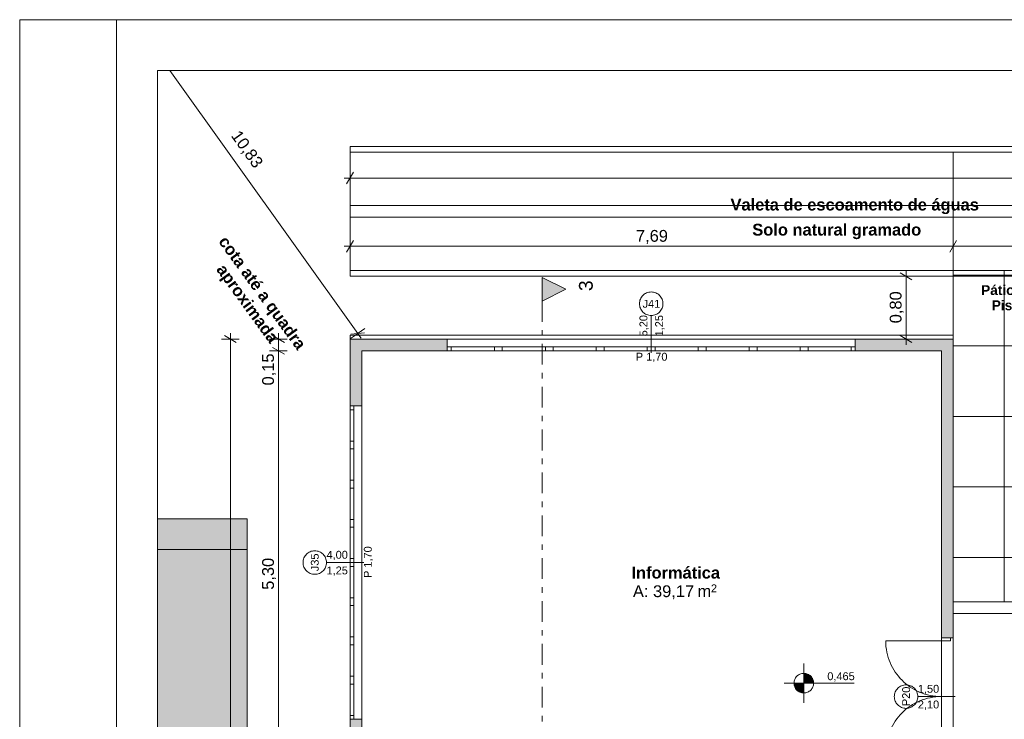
# Model space of a CAD drawing. Header units: millimetres. Extents: x -589 to 841, y -447 to 987.
# Tile 19 of 25: x 0 to 251, y 808 to 987. Entities that reach past the tile are written whole.
import ezdxf
from ezdxf.xclip import XClip

# ---------------------------------------------------------------- set-up
doc = ezdxf.new("R2010")
doc.units = ezdxf.units.MM
doc.header["$MEASUREMENT"] = 0
doc.header["$XCLIPFRAME"] = 0
for name, pattern in [('Linha Tracejada 3_1', [4, 3, -1]), ('Tracejado Duplo', [10.936111, 5.291667, -2.116667, 1.411111, -2.116667]), ('Wipeout_Contour', [1000, 0, -1000])]:
    doc.linetypes.add(name, pattern=pattern)
for name, color, linetype in [('Anotação - Geral.2D', 7, 'Continuous'), ('Cobertura.ARQ', 7, 'Continuous'), ('Cotas - Geral.2D', 7, 'Continuous'), ('Desenho 2D - Geral.2D', 7, 'Continuous'), ('Laje.ARQ', 7, 'Continuous'), ('Marcador - Cortes e Elevações.2D', 7, 'Continuous'), ('Parede.ARQ', 7, 'Continuous'), ('Zonas.ARQ', 7, 'Continuous')]:
    doc.layers.add(name, color=color, linetype=linetype)
doc.styles.add('GENERATED_STYLE_1', font='txt')
doc.styles.add('GENERATED_STYLE_2', font='txt')

# ---------------------------------------------------------------- blocks, each defined once
blk = doc.blocks.new('Desenho_1_1', base_point=(-612.98, 435.63))
at = {"layer": 'Cotas - Geral.2D', "linetype": 'Continuous', "lineweight": 0}
for points in [[(199.96, 817.59), (202.46, 817.59), (202.27, 818.54), (201.73, 819.36), (200.92, 819.9), (199.96, 820.09)], [(199.96, 817.59), (197.46, 817.59), (197.65, 816.63), (198.2, 815.82), (199.01, 815.28), (199.96, 815.09)]]:
    blk.add_hatch(color=7, dxfattribs=at).paths.add_polyline_path(points)
at = {"layer": 'Laje.ARQ', "linetype": 'Continuous', "lineweight": 0}
h = blk.add_hatch(dxfattribs=at)
h.set_pattern_fill('Grelha_90x90_0001', color=83, style=0, pattern_type=2)
h.set_pattern_definition([(0, (-612.98, 435.633), (0, 18), []), (90, (-612.98, 435.633), (-18, 0), [])])
h.paths.add_polyline_path([(238.05, 922.9), (238.05, 838.35), (277.05, 838.35), (277.05, 779.36), (428.07, 779.36), (428.07, 922.89), (368.7, 922.89), (368.7, 922.9), (293.7, 922.9)])
h.paths.add_polyline_path([(368.7, 825.26), (293.7, 825.26), (293.7, 900.26), (368.7, 900.26)], flags=0)
h = blk.add_hatch(dxfattribs=at)
h.set_pattern_fill('Relva_0001', color=83, style=0, pattern_type=2)
h.set_pattern_definition([(90, (-612.9804, 435.6334), (-6, 0), [0.866025, -2.598076]), (90, (-609.9804, 437.3655), (-6, 0), [0.866025, -2.598076]), (30, (-612.9804, 435.6334), (-3, 5.196152), [0.866025, -2.598076]), (30, (-612.9804, 439.0975), (-3, 5.196152), [0.866025, -2.598076]), (150, (-612.9804, 435.6334), (3, 5.196152), [0.866025, -2.598076]), (150, (-612.9804, 439.0975), (3, 5.196152), [0.866025, -2.598076])])
h.paths.add_polyline_path([(58.05, 859.53), (35.14, 859.53), (35.14, 37.38), (277.05, 37.38), (277.05, 59.48), (58.05, 59.48)])
at = {"layer": 'Marcador - Cortes e Elevações.2D', "linetype": 'Continuous', "lineweight": 0}
blk.add_hatch(color=7, dxfattribs=at).paths.add_polyline_path([(133.28, 921.09), (133.28, 915.09), (139.28, 918.09)])
at = {"layer": 'Parede.ARQ', "linetype": 'Continuous', "lineweight": 0}
for points in [[(84.25, 905.4), (84.25, 888.37), (87.25, 888.37), (87.25, 902.4)], [(84.25, 905.4), (87.25, 902.4), (109.05, 902.4), (109.05, 905.4)], [(213.05, 902.4), (235.05, 902.4), (238.05, 905.4), (213.05, 905.4)], [(238.05, 905.4), (235.05, 902.4), (235.05, 829.17), (238.05, 829.17)], [(84.25, 784.15), (87.25, 784.15), (87.25, 808.37), (84.25, 808.37)]]:
    blk.add_hatch(color=36, dxfattribs=at).paths.add_polyline_path(points)
at = {"layer": 'Cobertura.ARQ', "color": 7, "linetype": 'Continuous', "lineweight": 0, "flags": 128}
for points in [[(84.25, 954.53), (608.58, 954.53)], [(84.25, 953.05), (84.25, 954.53)], [(84.25, 953.05), (608.58, 953.05)], [(84.25, 936.45), (84.25, 953.05)], [(84.25, 939.5), (608.58, 939.5)], [(84.25, 922.9), (84.25, 939.5)], [(608.58, 936.45), (84.25, 936.45)], [(608.58, 922.9), (84.25, 922.9)], [(84.25, 922.9), (84.25, 921.42)], [(608.58, 921.42), (84.25, 921.42)]]:
    blk.add_lwpolyline(points, dxfattribs=at)
at = {"layer": 'Cotas - Geral.2D', "color": 7, "linetype": 'Continuous', "lineweight": 0}
for p, q in [((85.12, 947.96), (83.38, 944.96)), ((84.25, 944.21), (84.25, 948.71)), ((82.78, 946.46), (84.25, 946.46)), ((84.25, 946.46), (583.08, 946.46)), ((85.12, 930.56), (83.38, 927.56)), ((84.25, 926.81), (84.25, 931.31)), ((238.92, 930.56), (237.18, 927.56)), ((238.05, 926.81), (238.05, 931.31)), ((82.78, 929.06), (84.25, 929.06)), ((84.25, 929.06), (238.05, 929.06)), ((238.05, 929.06), (428.07, 929.06)), ((227.54, 920.53), (224.54, 922.26)), ((226.04, 921.4), (226.04, 922.86)), ((228.29, 921.4), (223.79, 921.4)), ((53.73, 905.4), (53.73, 906.86)), ((65.99, 905.4), (65.99, 906.86)), ((55.98, 905.4), (51.48, 905.4)), ((55.23, 904.53), (52.23, 906.26)), ((53.73, 83.48), (53.73, 905.4)), ((68.24, 905.4), (63.74, 905.4)), ((67.49, 904.53), (64.49, 906.26)), ((65.99, 902.4), (65.99, 905.4)), ((68.24, 902.4), (63.74, 902.4)), ((64.49, 903.26), (67.49, 901.53)), ((65.99, 796.4), (65.99, 902.4)), ((199.96, 812.59), (199.96, 822.59)), ((194.96, 817.59), (212.8, 817.59))]:
    blk.add_line(p, q, dxfattribs=at)
blk.add_circle((199.96, 817.59), 2.5, dxfattribs=at)
at = {"layer": 'Desenho 2D - Geral.2D', "color": 7, "linetype": 'Linha Tracejada 3_1', "lineweight": 0}
blk.add_line((238.05, 921.4), (427.53, 921.4), dxfattribs=at)
at = {"layer": 'Laje.ARQ', "color": 83, "linetype": 'Continuous', "lineweight": 0, "flags": 128}
for points in [[(35.14, 851.67), (58.04, 851.67), (58.04, 796.4), (58.04, 83.48)], [(428.07, 381.4), (428.07, 687.4), (436.07, 687.4), (436.07, 744.4), (428.07, 744.4), (428.07, 779.36), (277.05, 779.36), (277.05, 838.35), (238.05, 838.35), (238.05, 750.9), (205.05, 750.9), (205.05, 728.9), (238.05, 728.9), (238.05, 725.9), (194.05, 725.9), (194.05, 661.4), (238.05, 661.4), (238.05, 83.48)], [(84.25, 83.48), (84.25, 905.4), (238.05, 905.4), (238.05, 953.05), (428.07, 953.05), (428.07, 905.4), (583.08, 905.4), (583.08, 433.72)], [(277.05, 37.38), (277.05, 59.48), (58.05, 59.48), (58.05, 859.53), (35.14, 859.53)]]:
    blk.add_lwpolyline(points, dxfattribs=at)
for points in [[(238.05, 922.9), (238.05, 838.35), (277.05, 838.35), (277.05, 779.36), (428.07, 779.36), (428.07, 922.89), (368.7, 922.89), (368.7, 922.9), (293.7, 922.9)], [(87.25, 796.4), (235.05, 796.4), (235.05, 902.4), (87.25, 902.4)]]:
    blk.add_lwpolyline(points, close=True, dxfattribs=at)
at = {"layer": 'Marcador - Cortes e Elevações.2D', "color": 7, "linetype": 'Continuous', "lineweight": 0}
for p, q in [((133.28, 921.09), (133.28, 915.09)), ((139.28, 918.09), (133.28, 921.09)), ((133.28, 915.09), (139.28, 918.09))]:
    blk.add_line(p, q, dxfattribs=at)
at = {"layer": 'Parede.ARQ', "color": 7, "linetype": 'Continuous', "lineweight": 0}
for p, q in [((213.05, 905.4), (109.05, 905.4)), ((109.05, 903.4), (109.05, 905.4)), ((213.05, 903.4), (213.05, 905.4)), ((109.05, 903.4), (110.05, 903.4)), ((109.05, 902.4), (109.05, 903.4)), ((109.05, 902.4), (109.05, 903.4)), ((213.05, 902.4), (109.05, 902.4)), ((110.05, 902.4), (109.05, 902.4)), ((110.05, 903.4), (110.05, 902.4)), ((110.05, 903.4), (121.05, 903.4)), ((121.05, 902.4), (110.05, 902.4)), ((121.05, 902.4), (121.05, 903.4)), ((121.05, 903.4), (122.05, 903.4)), ((122.05, 902.4), (121.05, 902.4)), ((122.05, 903.4), (123.05, 903.4)), ((123.05, 902.4), (122.05, 902.4)), ((123.05, 903.4), (123.05, 902.4)), ((123.05, 903.4), (134.05, 903.4)), ((134.05, 902.4), (123.05, 902.4)), ((134.05, 902.4), (134.05, 903.4)), ((134.05, 903.4), (135.05, 903.4)), ((135.05, 902.4), (134.05, 902.4)), ((135.05, 903.4), (136.05, 903.4)), ((136.05, 902.4), (135.05, 902.4)), ((136.05, 903.4), (136.05, 902.4)), ((136.05, 903.4), (147.05, 903.4)), ((147.05, 902.4), (136.05, 902.4)), ((147.05, 902.4), (147.05, 903.4)), ((147.05, 903.4), (148.05, 903.4)), ((148.05, 902.4), (147.05, 902.4)), ((148.05, 903.4), (149.05, 903.4)), ((149.05, 902.4), (148.05, 902.4)), ((149.05, 903.4), (149.05, 902.4)), ((149.05, 903.4), (160.05, 903.4)), ((160.05, 902.4), (149.05, 902.4)), ((160.05, 902.4), (160.05, 903.4)), ((160.05, 903.4), (161.05, 903.4)), ((161.05, 902.4), (160.05, 902.4)), ((161.05, 903.4), (162.05, 903.4)), ((162.05, 902.4), (161.05, 902.4)), ((162.05, 903.4), (162.05, 902.4)), ((162.05, 903.4), (173.05, 903.4)), ((173.05, 902.4), (162.05, 902.4)), ((173.05, 902.4), (173.05, 903.4)), ((173.05, 903.4), (174.05, 903.4)), ((174.05, 902.4), (173.05, 902.4)), ((174.05, 903.4), (175.05, 903.4)), ((175.05, 902.4), (174.05, 902.4)), ((175.05, 903.4), (175.05, 902.4)), ((175.05, 903.4), (186.05, 903.4)), ((186.05, 902.4), (175.05, 902.4)), ((186.05, 902.4), (186.05, 903.4)), ((186.05, 903.4), (187.05, 903.4)), ((187.05, 902.4), (186.05, 902.4)), ((187.05, 903.4), (188.05, 903.4)), ((188.05, 902.4), (187.05, 902.4)), ((188.05, 903.4), (188.05, 902.4)), ((188.05, 903.4), (199.05, 903.4)), ((199.05, 902.4), (188.05, 902.4)), ((199.05, 902.4), (199.05, 903.4)), ((199.05, 903.4), (200.05, 903.4)), ((200.05, 902.4), (199.05, 902.4)), ((200.05, 903.4), (201.05, 903.4)), ((201.05, 902.4), (200.05, 902.4)), ((201.05, 903.4), (201.05, 902.4)), ((201.05, 903.4), (212.05, 903.4)), ((212.05, 902.4), (201.05, 902.4)), ((212.05, 902.4), (212.05, 903.4)), ((212.05, 903.4), (213.05, 903.4)), ((213.05, 902.4), (212.05, 902.4)), ((213.05, 902.4), (213.05, 903.4)), ((213.05, 902.4), (213.05, 903.4)), ((84.25, 808.37), (84.25, 888.37)), ((84.25, 888.37), (84.25, 887.37)), ((84.25, 888.37), (85.25, 888.37)), ((84.25, 888.37), (85.25, 888.37)), ((84.25, 887.37), (85.25, 887.37)), ((84.25, 887.37), (84.25, 879.37)), ((85.25, 887.37), (85.25, 888.37)), ((85.25, 888.37), (87.25, 888.37)), ((85.25, 879.37), (85.25, 887.37)), ((87.25, 808.37), (87.25, 888.37)), ((85.25, 879.37), (84.25, 879.37)), ((84.25, 879.37), (84.25, 878.37)), ((85.25, 878.37), (85.25, 879.37)), ((84.25, 878.37), (84.25, 877.37)), ((84.25, 877.37), (85.25, 877.37)), ((84.25, 877.37), (84.25, 869.37)), ((85.25, 877.37), (85.25, 878.37)), ((85.25, 869.37), (85.25, 877.37)), ((85.25, 869.37), (84.25, 869.37)), ((84.25, 869.37), (84.25, 868.37)), ((85.25, 868.37), (85.25, 869.37)), ((84.25, 868.37), (84.25, 867.37)), ((84.25, 867.37), (85.25, 867.37)), ((84.25, 867.37), (84.25, 859.37)), ((85.25, 867.37), (85.25, 868.37)), ((85.25, 859.37), (85.25, 867.37)), ((85.25, 859.37), (84.25, 859.37)), ((84.25, 859.37), (84.25, 858.37)), ((85.25, 858.37), (85.25, 859.37)), ((84.25, 858.37), (84.25, 857.37)), ((84.25, 857.37), (85.25, 857.37)), ((84.25, 857.37), (84.25, 849.37)), ((85.25, 857.37), (85.25, 858.37)), ((85.25, 849.37), (85.25, 857.37)), ((85.25, 849.37), (84.25, 849.37)), ((84.25, 849.37), (84.25, 848.37)), ((85.25, 848.37), (85.25, 849.37)), ((78.25, 848.37), (87.75, 848.37)), ((84.25, 848.37), (84.25, 847.37)), ((84.25, 847.37), (85.25, 847.37)), ((84.25, 847.37), (84.25, 839.37)), ((85.25, 847.37), (85.25, 848.37)), ((85.25, 839.37), (85.25, 847.37)), ((85.25, 839.37), (84.25, 839.37)), ((84.25, 839.37), (84.25, 838.37)), ((85.25, 838.37), (85.25, 839.37)), ((84.25, 838.37), (84.25, 837.37)), ((84.25, 837.37), (85.25, 837.37)), ((84.25, 837.37), (84.25, 829.37)), ((85.25, 837.37), (85.25, 838.37)), ((85.25, 829.37), (85.25, 837.37)), ((85.25, 829.37), (84.25, 829.37)), ((84.25, 829.37), (84.25, 828.37)), ((85.25, 828.37), (85.25, 829.37)), ((235.05, 829.17), (235.05, 829.91)), ((235.05, 829.17), (235.05, 829.91)), ((235.05, 829.17), (235.05, 828.37)), ((237.35, 829.17), (235.05, 829.17)), ((235.05, 829.17), (237.35, 829.17)), ((235.05, 829.17), (237.35, 829.17)), ((237.35, 828.37), (237.35, 829.17)), ((237.35, 829.17), (238.05, 829.17)), ((237.35, 829.17), (238.05, 829.17)), ((238.05, 829.17), (238.05, 829.91)), ((238.05, 829.17), (238.05, 829.91)), ((84.25, 828.37), (84.25, 827.37)), ((84.25, 827.37), (85.25, 827.37)), ((84.25, 827.37), (84.25, 819.37)), ((85.25, 827.37), (85.25, 828.37)), ((85.25, 819.37), (85.25, 827.37)), ((235.05, 828.37), (220.85, 828.37)), ((235.05, 828.37), (237.35, 828.37)), ((85.25, 819.37), (84.25, 819.37)), ((84.25, 819.37), (84.25, 818.37)), ((85.25, 818.37), (85.25, 819.37)), ((84.25, 818.37), (84.25, 817.37)), ((84.25, 817.37), (85.25, 817.37)), ((84.25, 817.37), (84.25, 809.37)), ((85.25, 817.37), (85.25, 818.37)), ((85.25, 809.37), (85.25, 817.37)), ((229.05, 814.17), (238.55, 814.17)), ((85.25, 809.37), (84.25, 809.37)), ((84.25, 809.37), (84.25, 808.37)), ((85.25, 808.37), (85.25, 809.37)), ((84.25, 808.37), (85.25, 808.37)), ((84.25, 808.37), (85.25, 808.37)), ((85.25, 808.37), (87.25, 808.37))]:
    blk.add_line(p, q, dxfattribs=at)
at = {"layer": 'Parede.ARQ', "color": 7, "linetype": 'Continuous', "lineweight": 0, "flags": 128}
for points in [[(84.25, 905.4), (84.25, 888.37)], [(109.05, 905.4), (84.25, 905.4)], [(238.05, 905.4), (213.05, 905.4)], [(238.05, 829.17), (238.05, 905.4)], [(87.25, 888.37), (87.25, 902.4)], [(87.25, 902.4), (109.05, 902.4)], [(213.05, 902.4), (235.05, 902.4)], [(235.05, 902.4), (235.05, 829.17)]]:
    blk.add_lwpolyline(points, dxfattribs=at)
at = {"layer": 'Parede.ARQ', "color": 8, "linetype": 'Continuous', "lineweight": 0}
for centre, start, end in [((161.05, 914.4), 0, 180), ((161.05, 914.4), 180, 0), ((75.25, 848.37), 90, 270), ((75.25, 848.37), 270, 90), ((226.05, 814.17), 90, 270), ((226.05, 814.17), 270, 90)]:
    blk.add_arc(centre, 3, start, end, dxfattribs=at)
at = {"layer": 'Parede.ARQ', "color": 7, "linetype": 'Continuous', "lineweight": 0}
for centre, start, end in [((235.05, 828.37), 180, 270), ((235.05, 799.97), 90, 180)]:
    blk.add_arc(centre, 14.2, start, end, dxfattribs=at)
at = {"layer": 'Zonas.ARQ', "color": 7, "linetype": 'Continuous', "lineweight": 0}
for p, q in [((109.05, 903.4), (109.05, 905.4)), ((213.05, 903.4), (213.05, 905.4)), ((109.05, 902.4), (109.05, 903.4)), ((213.05, 902.4), (213.05, 903.4)), ((84.25, 888.37), (85.25, 888.37)), ((85.25, 888.37), (87.25, 888.37)), ((235.05, 829.17), (235.05, 829.91)), ((235.05, 829.17), (237.35, 829.17)), ((237.35, 829.17), (238.05, 829.17)), ((238.05, 829.17), (238.05, 829.91)), ((84.25, 808.37), (85.25, 808.37)), ((85.25, 808.37), (87.25, 808.37))]:
    blk.add_line(p, q, dxfattribs=at)
at = {"layer": 'Anotação - Geral.2D', "color": 7, "linetype": 'Continuous', "lineweight": 0, "char_height": 3, "attachment_point": 2, "style": 'GENERATED_STYLE_2'}
for s, insert in [('\\A1;{\\pqc;\\fArial|b1|i0|c0|p38;Valeta de escoamento de águas}', (212.95, 941.19)), ('\\A1;{\\pqc;\\fArial|b1|i0|c0|p38;Solo natural gramado}', (208.37, 934.79))]:
    blk.add_mtext(s, dxfattribs=dict(at, insert=insert))
at = {"layer": 'Anotação - Geral.2D', "color": 7, "linetype": 'Continuous', "lineweight": 0, "insert": (63.12, 918.08), "char_height": 3, "attachment_point": 2, "rotation": 306, "line_spacing_factor": 0.930432, "style": 'GENERATED_STYLE_2'}
blk.add_mtext('\\A1;{\\pqc;\\fArial|b1|i0|c0|p38;cota até a quadra\\P\\pqc;\\fArial|b1|i0|c0|p38;aproximada}', dxfattribs=at)
at = {"layer": 'Anotação - Geral.2D', "color": 7, "linetype": 'Continuous', "lineweight": 0, "insert": (259.34, 919.13), "char_height": 2.5, "attachment_point": 2, "line_spacing_factor": 0.930432, "style": 'GENERATED_STYLE_2'}
blk.add_mtext('\\A1;{\\pqc;\\fArial|b1|i0|c0|p38;Pátio descoberto\\P\\pqc;\\fArial|b1|i0|c0|p38;Piso bloquete}', dxfattribs=at)
at = {"layer": 'Cotas - Geral.2D', "color": 7, "linetype": 'Continuous', "lineweight": 0, "char_height": 3, "attachment_point": 7, "style": 'GENERATED_STYLE_1'}
for s, insert, width, rotation in [('\\A1;{\\pql;\\fArial|b0|i0|c0|p38;10,83}', (53.31, 956.93), 10.2583, 305.5502), ('\\A1;{\\pql;\\fArial|b0|i0|c0|p38;0,80}', (225.44, 909.41), 7.9817, 90), ('\\A1;{\\pql;\\fArial|b0|i0|c0|p38;0,15}', (65.39, 893.55), 7.9817, 90), ('\\A1;{\\pql;\\fArial|b0|i0|c0|p38;5,30}', (65.39, 841.41), 7.9817, 90)]:
    blk.add_mtext(s, dxfattribs=dict(at, insert=insert, width=width, rotation=rotation))
at = {"layer": 'Cotas - Geral.2D', "color": 7, "linetype": 'Continuous', "lineweight": 0, "attachment_point": 7, "style": 'GENERATED_STYLE_1'}
for s, insert, char_height, width in [('\\A1;{\\pql;\\fArial|b0|i0|c0|p38;7,69}', (157.16, 929.66), 3, 7.9817), ('\\A1;{\\pql;\\fArial|b0|i0|c0|p38;0,465}', (205.96, 817.99), 2, 6.8389)]:
    blk.add_mtext(s, dxfattribs=dict(at, insert=insert, char_height=char_height, width=width))
at = {"layer": 'Marcador - Cortes e Elevações.2D', "color": 7, "linetype": 'Continuous', "lineweight": 0, "insert": (146.18, 917.63), "char_height": 3.5, "attachment_point": 7, "rotation": 90, "style": 'GENERATED_STYLE_1'}
blk.add_mtext('\\A1;{\\pql;\\fArial|b0|i0|c0|p38;3}', dxfattribs=at)
at = {"layer": 'Parede.ARQ', "color": 7, "linetype": 'Continuous', "lineweight": 0, "char_height": 2, "attachment_point": 7, "style": 'GENERATED_STYLE_1'}
for s, insert in [('\\A1;{\\pql;\\fArial|b0|i0|c0|p38;J41}', (158.85, 913.36)), ('\\A1;{\\pql;\\fArial|b0|i0|c0|p38;P 1,70}', (157.12, 899.51)), ('\\A1;{\\pql;\\fArial|b0|i0|c0|p38;4,00}', (78.25, 848.98)), ('\\A1;{\\pql;\\fArial|b0|i0|c0|p38;1,25}', (78.25, 844.98)), ('\\A1;{\\pql;\\fArial|b0|i0|c0|p38;1,50}', (229.05, 814.78)), ('\\A1;{\\pql;\\fArial|b0|i0|c0|p38;2,10}', (229.05, 810.78))]:
    blk.add_mtext(s, dxfattribs=dict(at, insert=insert))
at = {"layer": 'Parede.ARQ', "color": 7, "linetype": 'Continuous', "lineweight": 0, "char_height": 2, "attachment_point": 7, "rotation": 90, "style": 'GENERATED_STYLE_1'}
for s, insert in [('\\A1;{\\pql;\\fArial|b0|i0|c0|p38;P 1,70}', (90.14, 844.44)), ('\\A1;{\\pql;\\fArial|b0|i0|c0|p38;J35}', (76.28, 846.16)), ('\\A1;{\\pql;\\fArial|b0|i0|c0|p38;P20}', (227.08, 811.73))]:
    blk.add_mtext(s, dxfattribs=dict(at, insert=insert))
at = {"layer": 'Zonas.ARQ', "color": 7, "linetype": 'Continuous', "lineweight": 0, "attachment_point": 1}
for s, insert, char_height, style in [('\\A1;{\\pql;\\fArial|b1|i0|c0|p38;Informática}', (156.01, 847.28), 3, 'GENERATED_STYLE_2'), ('\\A1;{\\pql;\\fArial|b0|i0|c0|p38;A: 39,17}', (156.39, 842.55), 3, 'GENERATED_STYLE_1'), ('\\A1;{\\pql;\\fArial|b0|i0|c0|p38; m}', (171.7, 842.55), 3, 'GENERATED_STYLE_1'), ('\\A1;{\\pql;\\fArial|b0|i0|c0|p38;2}', (176.28, 842.78), 2, 'GENERATED_STYLE_1')]:
    blk.add_mtext(s, dxfattribs=dict(at, insert=insert, char_height=char_height, style=style))
at = {"color": 254, "linetype": 'Wipeout_Contour', "lineweight": 0, "ltscale": 3692.884868}
blk.add_wipeout([(84.25, 905.4), (238.05, 905.4), (238.05, 906.4), (84.25, 906.4)], dxfattribs=at).dxf.layer = 'Parede.ARQ'
at = {"color": 254, "linetype": 'Wipeout_Contour', "lineweight": 0, "ltscale": 13192.646712}
blk.add_wipeout([(238.05, 835.35), (274.05, 835.35), (274.46, 835.76), (274.46, 837.09), (274.44, 837.14), (274.4, 837.17), (273.83, 837.25), (273.78, 837.27), (273.76, 837.33), (273.76, 837.38), (274.46, 837.38), (276.05, 837.38), (276.08, 837.38), (277.05, 838.35), (238.05, 838.35)], dxfattribs=at).dxf.layer = 'Parede.ARQ'
at = {"layer": 'Parede.ARQ', "color": 8, "linetype": 'Continuous', "lineweight": 0, "flags": 128}
for points in [[(238.05, 906.4), (84.25, 906.4)], [(84.25, 906.4), (84.25, 905.4)], [(84.25, 905.4), (238.05, 905.4)], [(238.05, 905.4), (238.05, 906.4)], [(277.05, 838.35), (238.05, 838.35)], [(238.05, 838.35), (238.05, 835.35)], [(238.05, 835.35), (274.05, 835.35)]]:
    blk.add_lwpolyline(points, dxfattribs=at)
at = {"color": 254, "linetype": 'Wipeout_Contour', "lineweight": 0, "ltscale": 3692.884868}
blk.add_wipeout([(84.25, 905.4), (238.05, 905.4), (238.05, 906.4), (84.25, 906.4)], dxfattribs=at).dxf.layer = 'Parede.ARQ'
at = {"layer": 'Cotas - Geral.2D', "color": 7, "linetype": 'Continuous', "lineweight": 0}
for p, q in [((86.21, 906.79), (38.25, 973.9)), ((226.04, 905.4), (226.04, 921.4)), ((88.04, 908.1), (84.38, 905.49)), ((84.48, 906.63), (87.93, 906.96)), ((87.06, 905.6), (86.21, 906.79)), ((228.29, 905.4), (223.79, 905.4)), ((224.54, 906.26), (227.54, 904.53)), ((226.04, 903.93), (226.04, 905.4))]:
    blk.add_line(p, q, dxfattribs=at)
at = {"layer": 'Desenho 2D - Geral.2D', "color": 7, "linetype": 'Linha Tracejada 3_1', "lineweight": 0}
blk.add_line((238.05, 905.4), (238.05, 921.4), dxfattribs=at)
at = {"layer": 'Marcador - Cortes e Elevações.2D', "color": 7, "linetype": 'Tracejado Duplo', "lineweight": 0}
blk.add_line((133.28, 915.09), (133.28, 77.2), dxfattribs=at)
at = {"layer": 'Parede.ARQ', "color": 7, "linetype": 'Continuous', "lineweight": 0}
blk.add_line((161.05, 911.4), (161.05, 901.9), dxfattribs=at)
at = {"layer": 'Parede.ARQ', "color": 8, "linetype": 'Continuous', "lineweight": 0, "flags": 128}
for points in [[(238.05, 906.4), (84.25, 906.4)], [(84.25, 906.4), (84.25, 905.4)], [(84.25, 905.4), (238.05, 905.4)], [(238.05, 905.4), (238.05, 906.4)]]:
    blk.add_lwpolyline(points, dxfattribs=at)
at = {"layer": 'Parede.ARQ', "color": 7, "linetype": 'Continuous', "lineweight": 0, "char_height": 2, "attachment_point": 7, "rotation": 90, "style": 'GENERATED_STYLE_1'}
for s, insert in [('\\A1;{\\pql;\\fArial|b0|i0|c0|p38;5,20}', (160.44, 906.07)), ('\\A1;{\\pql;\\fArial|b0|i0|c0|p38;1,25}', (164.44, 906.07))]:
    blk.add_mtext(s, dxfattribs=dict(at, insert=insert))

msp = doc.modelspace()

# ---------------------------------------------------------------- linework, layer by layer
at = {"layer": 'Desenho 2D - Geral.2D', "color": 7, "linetype": 'Continuous', "lineweight": 0}
for p, q in [((841, 986.87), (0, 986.87)), ((0, 986.87), (0, 0)), ((24.66, 10), (24.66, 986.87))]:
    msp.add_line(p, q, dxfattribs=at)

# ---------------------------------------------------------------- block references
at = {"color": 7, "linetype": 'Continuous', "lineweight": 0}
ref = msp.add_blockref('Desenho_1_1', (-612.98, 435.63), dxfattribs=at)
XClip(ref).set_block_clipping_path([(35.1353416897, 37.3848133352), (284.9334299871, 37.3848133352), (284.9334299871, 24.3913893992), (642.5463821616, 24.3913893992), (642.5463821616, 324.9652811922), (662.5106744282, 324.9652811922), (662.5106744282, 424.998918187), (640.774709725, 431.4917679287), (640.774709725, 825.5242281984), (640.774709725, 973.901529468), (35.1353416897, 973.901529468)])

# ---------------------------------------------------------------- next in the draw order: linework, layer by layer
at = {"layer": 'Desenho 2D - Geral.2D', "color": 7, "linetype": 'Continuous', "lineweight": 0}
for p, q in [((831, 973.9), (35.14, 973.9)), ((35.14, 973.9), (35.14, 10))]:
    msp.add_line(p, q, dxfattribs=at)

doc.saveas('drawing.dxf')
